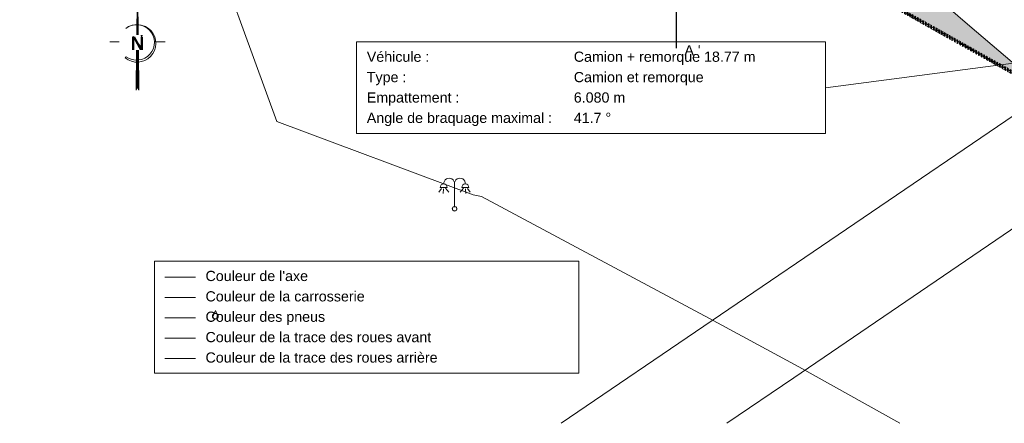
# Model space of a CAD drawing. Header units: centimetres. Extents: x -11246 to 29725, y -11714 to 13666.
# Tile 21 of 79: x 8262 to 9227, y 1827 to 2223. Entities that reach past the tile are written whole.
import ezdxf

# ---------------------------------------------------------------- set-up
doc = ezdxf.new("R2010")
doc.units = ezdxf.units.CM
doc.linetypes.add('Centre 2', pattern=[0.03175, 0.00635, -0.004763, 0.015875, -0.004763])
doc.linetypes.add('IMPORT-BORDCHAUSSEE', pattern=[0])
for name, color, linetype, lineweight in [('0- Cloture', 7, 'Continuous', 5), ('0- Emprise', 7, 'Continuous', 5), ('Caches des symboles', 7, 'Continuous', 5), ('COV_EPURE_LEGENDE', 7, 'Continuous', 5), ('FLECHE_NORD', 7, 'Continuous', 5)]:
    doc.layers.add(name, color=color, linetype=linetype, lineweight=lineweight)
doc.layers.add('0- Coupes', color=7, linetype='Continuous')
doc.layers.add('0- nouvelle giration', color=7, linetype='Continuous')
for name, color, linetype, lineweight, true_color in [('CADASTRE', 190, 'IMPORT-BORDCHAUSSEE', 5, 0x7f00ff), ('INACTIF', 4, 'Continuous', 5, 0x00ffff), ('POLYGO', 7, 'Continuous', 5, 0xa50000), ('RESEAU_ECLAIRAGE_PUBLIC_SYMBOLE', 200, 'Continuous', 5, 0xbf00ff), ('VERDI_CLOTURE LIMITE DE PROPRIETE', 1, 'Continuous', 5, 0xff0000)]:
    doc.layers.add(name, color=color, linetype=linetype, lineweight=lineweight, true_color=true_color)
doc.styles.add('Arial', font='arial.ttf', dxfattribs={"height": 0.77007})
doc.styles.add('CoteTitreD', font='arial.ttf', dxfattribs={"height": 0.0017})
doc.styles.add('SansSerif_B', font='sanssb__.ttf', dxfattribs={"height": 1.306576})

# ---------------------------------------------------------------- blocks, each defined once
blk = doc.blocks.new('APS_VERDI_PLAN MASSE_V2_REVIT_dwg_zs_cache-14888794-RDC Bâtiment 500')
at = {"layer": 'Caches des symboles', "flags": 128}
blk.add_lwpolyline([(-108.689, -68.923), (-108.767, -68.955), (-108.827, -69.015), (-108.86, -69.093), (-108.86, -69.178), (-108.827, -69.256), (-108.767, -69.316), (-108.689, -69.348), (-108.605, -69.348), (-108.527, -69.316), (-108.467, -69.256), (-108.435, -69.178), (-108.435, -69.093), (-108.467, -69.015), (-108.527, -68.955), (-108.605, -68.923)], close=True, dxfattribs=at)
blk = doc.blocks.new('APS_VERDI_PLAN MASSE_V2_REVIT_dwg_STE2-14888795-RDC Bâtiment 500')
at = {"layer": 'RESEAU_ECLAIRAGE_PUBLIC_SYMBOLE'}
for p, q in [((-109.922, -67.151), (-110.18, -67.505)), ((-110.051, -67.038), (-109.358, -67.038)), ((-109.729, -67.183), (-109.753, -67.626)), ((-109.519, -67.119), (-109.209, -67.493)), ((-108.647, -68.962), (-108.647, -66.691)), ((-107.775, -67.119), (-108.085, -67.493)), ((-107.243, -67.038), (-107.936, -67.038)), ((-107.565, -67.183), (-107.541, -67.626)), ((-107.372, -67.151), (-107.114, -67.505))]:
    blk.add_line(p, q, dxfattribs=at)
blk.add_circle((-108.647, -69.135), 0.217, dxfattribs=at)
for centre, radius, start, end in [((-109.176, -66.664), 0.529, 357.09825, 182.90175), ((-108.118, -66.664), 0.529, 357.09825, 182.90175), ((-109.705, -67.038), 0.347, 359.99501, 179.955), ((-107.59, -67.038), 0.347, 0.045, 180.00499)]:
    blk.add_arc(centre, radius, start, end, dxfattribs=at)
blk.add_blockref('APS_VERDI_PLAN MASSE_V2_REVIT_dwg_zs_cache-14888794-RDC Bâtiment 500', (0, 0))
blk = doc.blocks.new('APS_VERDI_PLAN MASSE_V2_REVIT_dwg_zs_cache-14888832-RDC Bâtiment 500')
at = {"layer": 'Caches des symboles', "flags": 128}
blk.add_lwpolyline([(-132.149, -79.392), (-132.251, -79.434), (-132.328, -79.512), (-132.37, -79.613), (-132.37, -79.723), (-132.328, -79.824), (-132.251, -79.902), (-132.149, -79.944), (-132.04, -79.944), (-131.938, -79.902), (-131.861, -79.824), (-131.819, -79.723), (-131.819, -79.613), (-131.861, -79.512), (-131.938, -79.434), (-132.04, -79.392), (-132.149, -79.392)], dxfattribs=at)
blk = doc.blocks.new('APS_VERDI_PLAN MASSE_V2_REVIT_dwg_4-14888833-RDC Bâtiment 500')
at = {"layer": 'INACTIF'}
blk.add_circle((-132.095, -79.668), 0.281, dxfattribs=at)
at = {"layer": 'POLYGO', "flags": 128}
blk.add_lwpolyline([(-132.376, -79.809), (-132.095, -79.106), (-131.813, -79.809)], dxfattribs=at)
blk.add_blockref('APS_VERDI_PLAN MASSE_V2_REVIT_dwg_zs_cache-14888832-RDC Bâtiment 500', (0, 0))
blk = doc.blocks.new('APS_VERDI_PLAN MASSE_V2_REVIT_dwg_y005-14888838-RDC Bâtiment 500')
at = {"layer": 'FLECHE_NORD'}
for p, q in [((0.054848, -7.666144), (-0.002798, -1.398808)), ((-1.796514, -8.369622), (-2.703879, -8.365168)), ((0.306413, -7.749317), (0.464405, -7.749317)), ((1.763008, -8.376744), (2.670385, -8.376744)), ((-0.505935, -9.054127), (-0.347942, -9.054127)), ((-0.138774, -13.01989), (-0.087807, -9.158698)), ((-0.102726, -12.928724), (-0.052967, -9.159158)), ((-0.084701, -12.88314), (-0.035548, -9.159388)), ((-0.066677, -12.837558), (-0.018128, -9.159618)), ((-0.048653, -12.791976), (-0.000709, -9.159848)), ((-0.002535, -12.792068), (-0.035947, -9.15943)), ((-0.03063, -12.746392), (0.01671, -9.160078)), ((-0.025476, -12.733361), (-0.018323, -9.158468)), ((0.015308, -12.837721), (-0.018527, -9.15927)), ((-0.01344, -12.764158), (0.03413, -9.160308)), ((0.033149, -12.883377), (-0.001106, -9.159109)), ((0.050991, -12.92903), (0.016313, -9.158949)), ((0.068832, -12.974685), (0.033734, -9.158789)), ((0.086675, -13.020339), (0.051155, -9.158628)), ((-1.106196, -9.811059), (-1.207011, -9.926763))]:
    blk.add_line(p, q, dxfattribs=at)
at = {"layer": 'FLECHE_NORD', "flags": 128}
for points in [[(-0.015337, -7.666144), (0, 0), (-0.002798, -1.398808), (-0.264799, -1.741575), (-0.211902, -1.672372), (0, 0), (-0.179823, -1.630401), (-0.134678, -1.571342), (0, 0), (-0.093629, -1.517637), (-0.045683, -1.454911), (0, 0), (0.029492, -1.441404), (0.061186, -1.483213), (0, 0), (0.09326, -1.525525), (0.135478, -1.581218), (0, 0), (0.165787, -1.621201), (0, 0), (0.197861, -1.663513), (0.222627, -1.696181), (0, 0), (-0.264799, -1.741575)], [(-0.06798, -7.666144), (-0.002798, -1.398808), (0.257829, -1.74262), (0, 0)], [(-0.085527, -7.666144), (-0.002798, -1.398808), (0.037302, -7.666144)], [(0.019755, -7.666144), (-0.002798, -1.398808), (-0.050432, -7.666144)], [(0.002209, -7.666144), (0.002209, -1.398808), (-0.032886, -7.666144)], [(-0.426939, -9.054127), (-0.426939, -7.836659), (0.384399, -8.954024), (0.384399, -7.749317)], [(0.068574, -9.158468), (0.104516, -13.065994), (-0.025476, -12.733361), (-0.156798, -13.065472), (-0.105226, -9.158468)]]:
    blk.add_lwpolyline(points, dxfattribs=at)
blk.add_lwpolyline([(-0.070388, -9.158928), (-0.12075, -12.974306)], close=True, dxfattribs=at)
at = {"layer": 'FLECHE_NORD'}
for centre, radius, start, end in [((-0.055477, -8.512772), 1.823567, 230.841128, 126.959599), ((-0.096044, -8.416213), 1.72221, 234.087858, 127.812738)]:
    blk.add_arc(centre, radius, start, end, dxfattribs=at)
at = {"layer": 'FLECHE_NORD', "insert": (-0.01812, -7.843419), "char_height": 1.306576, "width": 1.53918937, "attachment_point": 2, "line_spacing_factor": 0.957023, "style": 'SansSerif_B'}
blk.add_mtext('\\fSansSerif|b1|i0|c0|p34|;N', dxfattribs=at)

msp = doc.modelspace()

# ---------------------------------------------------------------- hatches: boundary and pattern name
at = {"layer": '0- nouvelle giration', "true_color": 0xafd9aa}
h = msp.add_hatch(dxfattribs=at)
h.set_pattern_fill('ANSI37', color=9, scale=0.1)
h.set_pattern_definition([(45, (7774.85803, 2729.026), (-0.224506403, 0.224506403), []), (135, (7774.85803, 2729.026), (-0.224506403, -0.224506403), [])])
edge = h.paths.add_edge_path(flags=17)
edge.add_line((9243.54198, 2448.57506), (9243.40936, 2448.57506))
edge.add_line((9243.40936, 2448.57506), (9243.40936, 2452.2833))
edge.add_line((9243.40936, 2452.2833), (9213.88491, 2450.3196))
edge.add_line((9213.88491, 2450.3196), (9188.19938, 2448.57785))
edge.add_line((9188.19938, 2448.57785), (9189.17129, 2392.50755))
edge.add_line((9189.17129, 2392.50755), (9220.30806, 2392.50755))
edge.add_arc((9166.29993, 2447.73581), 77.24662, 314.36005498, 360.62251027)
h.paths.add_polyline_path([(9193.58079, 2588.36128), (9151.37886, 2588.36128), (9151.37886, 2560.2884), (9193.58079, 2560.2884)], flags=17)
h.paths.add_polyline_path([(9211.56537, 2588.3353), (9298.47012, 2588.36142), (9298.47012, 2452.2884), (9279.95936, 2452.2884), (9279.95936, 2560.2884), (9211.56537, 2560.2884)], flags=17)
edge = h.paths.add_edge_path(flags=16)
edge.add_spline(control_points=[(8483.63265, 2491.6729), (8473.23546, 2509.79001), (8456.33208, 2536.75915), (8501.19299, 2563.08115), (8555.30671, 2558.80292), (8633.99958, 2558.51278), (8681.88639, 2561.54357), (8812.04957, 2556.79972), (8874.00138, 2556.75905), (8932.40475, 2532.3933), (8971.81768, 2508.73597), (8983.22669, 2487.83026), (8942.80299, 2467.39343), (8888.85969, 2450.1063), (8803.02282, 2466.39778), (8701.19564, 2474.157), (8620.77239, 2421.26211), (8598.90441, 2381.18833), (8525.9665, 2426.86303), (8500.19393, 2466.88495), (8483.63265, 2491.6729)], knot_values=[0, 0, 0, 0, 5.205560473, 7.910229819, 14.488220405, 21.740027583, 32.113314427, 40.526554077, 55.688985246, 57.317719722, 57.317719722, 57.317719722, 61.137916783, 67.881664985, 74.416986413, 84.722557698, 90.464298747, 100.393023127, 105.711588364, 114.635439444, 114.635439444, 114.635439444, 114.635439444], degree=3, periodic=0)
edge = h.paths.add_edge_path()
edge.add_line((9095.44936, 2560.2884), (9095.44936, 2588.36128))
edge.add_line((9095.44936, 2588.36128), (8363.63307, 2588.36128))
edge.add_line((8363.63307, 2588.36128), (8347.47536, 2588.36147))
edge.add_line((8347.47536, 2588.36147), (8347.47536, 2708.35904))
edge.add_line((8347.47536, 2708.35904), (9687.30169, 2708.35904))
edge.add_line((9687.30169, 2708.35904), (9687.30169, 2588.36147))
edge.add_line((9687.30169, 2588.36147), (9672.30169, 2588.36147))
edge.add_line((9672.30169, 2588.36147), (9658.58917, 2570.44484))
edge.add_line((9658.58917, 2570.44484), (9644.32377, 2552.98621))
edge.add_line((9644.32377, 2552.98621), (9655.60365, 2518.86519))
edge.add_line((9655.60365, 2518.86519), (9643.34668, 2506.62259))
edge.add_line((9643.34668, 2506.62259), (9643.49249, 2506.47575))
edge.add_line((9643.49249, 2506.47575), (9634.97242, 2498.0254))
edge.add_line((9634.97242, 2498.0254), (9630.38849, 2493.67959))
edge.add_line((9630.38849, 2493.67959), (9513.69088, 2377.11876))
edge.add_line((9513.69088, 2377.11876), (9478.72437, 2387.94953))
edge.add_line((9478.72437, 2387.94953), (9431.82234, 2350.27208))
edge.add_line((9431.82234, 2350.27208), (9458.61503, 2308.05654))
edge.add_line((9458.61503, 2308.05654), (9374.18395, 2254.47116))
edge.add_line((9374.18395, 2254.47116), (9347.39126, 2296.68669))
edge.add_arc((9428.4727, 2284.53475), 81.98701, 171.47633564, 199.44571408)
edge.add_line((9351.16245, 2257.24017), (9367.34464, 2226.77096))
edge.add_line((9367.34464, 2226.77096), (9368.11515, 2224.69579))
edge.add_line((9368.11515, 2224.69579), (9365.54978, 2216.76202))
edge.add_line((9365.54978, 2216.76202), (9377.5866, 2224.95335))
edge.add_line((9377.5866, 2224.95335), (9416.24641, 2253.29068))
edge.add_line((9416.24641, 2253.29068), (9472.80555, 2295.48829))
edge.add_line((9472.80555, 2295.48829), (9652.54838, 2490.2125))
edge.add_line((9652.54838, 2490.2125), (9772.29725, 2724.02599))
edge.add_line((9772.29725, 2724.02599), (9769.85803, 2724.02599))
edge.add_line((9769.85803, 2724.02599), (9769.85803, 2729.33575))
edge.add_line((9769.85803, 2729.33575), (8917.5, 2782.14161))
edge.add_line((8917.5, 2782.14161), (8846.58169, 2778.61069))
edge.add_line((8846.58169, 2778.61069), (8847.14345, 2777.72842))
edge.add_line((8847.14345, 2777.72842), (8826.38878, 2763.8532))
edge.add_line((8826.38878, 2763.8532), (8816.32012, 2774.42753))
edge.add_line((8816.32012, 2774.42753), (8817.76825, 2775.80644))
edge.add_line((8817.76825, 2775.80644), (8826.057, 2767.07514))
edge.add_line((8826.057, 2767.07514), (8826.67645, 2766.45085))
edge.add_line((8826.67645, 2766.45085), (8844.40644, 2778.30396))
edge.add_line((8844.40644, 2778.30396), (8844.28397, 2778.49629))
edge.add_line((8844.28397, 2778.49629), (8555.30881, 2764.10863))
edge.add_line((8555.30881, 2764.10863), (8297.07026, 2716.71972))
edge.add_line((8297.07026, 2716.71972), (8324.77286, 2641.2666))
edge.add_line((8324.77286, 2641.2666), (8337.47536, 2606.41193))
edge.add_line((8337.47536, 2606.41193), (8350.4065, 2571.35489))
edge.add_line((8350.4065, 2571.35489), (8664.08488, 2275.90748))
edge.add_line((8664.08488, 2275.90748), (9049.04773, 2275.99777))
edge.add_line((9049.04773, 2275.99777), (9270.19189, 2151.86878))
edge.add_line((9270.19189, 2151.86878), (9236.40839, 2180.53897))
edge.add_line((9236.40839, 2180.53897), (9193.74813, 2216.7424))
edge.add_line((9193.74813, 2216.7424), (9118.3404, 2282.04746))
edge.add_line((9118.3404, 2282.04746), (9095.69374, 2300.97689))
edge.add_arc((9063.44192, 2254.08914), 56.90906, 55.47779667, 90.22136055)
edge.add_line((9063.22205, 2310.99777), (9039.04773, 2285.99777))
edge.add_line((9039.04773, 2285.99777), (8989.04773, 2285.99777))
edge.add_line((8989.04773, 2285.99777), (8939.04773, 2285.99777))
edge.add_line((8939.04773, 2285.99777), (8889.04773, 2285.99777))
edge.add_line((8889.04773, 2285.99777), (8839.04773, 2285.99777))
edge.add_line((8839.04773, 2285.99777), (8789.04773, 2285.99777))
edge.add_line((8789.04773, 2285.99777), (8697.13197, 2285.99777))
edge.add_arc((8697.13197, 2335.99777), 50, 180, 270, ccw=False)
edge.add_line((8647.13197, 2335.99777), (8647.13197, 2376.37031))
edge.add_arc((8697.13197, 2376.37031), 50, 90, 180, ccw=False)
edge.add_line((8697.13197, 2426.37031), (8744.0519, 2426.37031))
edge.add_line((8744.0519, 2426.37031), (8763.95596, 2441.49739))
edge.add_line((8763.95596, 2441.49739), (8763.97109, 2441.47748))
edge.add_line((8763.97109, 2441.47748), (8775.46957, 2426.34791))
edge.add_line((8775.46957, 2426.34791), (8795.37362, 2441.47499))
edge.add_line((8795.37362, 2441.47499), (8806.86862, 2426.35))
edge.add_line((8806.86862, 2426.35), (8826.77267, 2441.47708))
edge.add_line((8826.77267, 2441.47708), (8838.25519, 2426.36851))
edge.add_line((8838.25519, 2426.36851), (8858.15924, 2441.49559))
edge.add_line((8858.15924, 2441.49559), (8869.66683, 2426.35403))
edge.add_line((8869.66683, 2426.35403), (8889.57088, 2441.48111))
edge.add_line((8889.57088, 2441.48111), (8901.05294, 2426.37314))
edge.add_line((8901.05294, 2426.37314), (8920.95699, 2441.50023))
edge.add_line((8920.95699, 2441.50023), (8932.35734, 2426.49977))
edge.add_line((8932.35734, 2426.49977), (8952.26139, 2441.62685))
edge.add_line((8952.26139, 2441.62685), (8963.87508, 2426.34568))
edge.add_line((8963.87508, 2426.34568), (8983.77913, 2441.47277))
edge.add_line((8983.77913, 2441.47277), (8995.21833, 2426.49977))
edge.add_line((8995.21833, 2426.49977), (9015.12239, 2441.62685))
edge.add_line((9015.12239, 2441.62685), (9026.73438, 2426.34791))
edge.add_line((9026.73438, 2426.34791), (9053.01733, 2446.32295))
edge.add_line((9053.01733, 2446.32295), (9083.27704, 2406.50755))
edge.add_line((9083.27704, 2406.50755), (9093.91704, 2392.50755))
edge.add_line((9093.91704, 2392.50755), (9145.20732, 2392.50755))
edge.add_line((9145.20732, 2392.50755), (9145.20732, 2445.66252))
edge.add_line((9145.20732, 2445.66252), (9095.44936, 2442.2884))
edge.add_line((9095.44936, 2442.2884), (9095.44936, 2560.2884))

# ---------------------------------------------------------------- linework, layer by layer
at = {"layer": '0- Cloture', "flags": 128}
msp.add_lwpolyline([(9095.69374, 2300.97689), (9118.3404, 2282.04746), (9193.74813, 2216.7424), (9270.19189, 2151.86878), (9363.70159, 2215.50428), (9367.34464, 2226.77096), (9351.16245, 2257.24017)], dxfattribs=at)
at = {"layer": '0- Coupes'}
msp.add_line((8905.84037, 2848.64561), (8905.84037, 2195.39224), dxfattribs=at)
at = {"layer": '0- Emprise', "flags": 128}
msp.add_lwpolyline([(9270.19189, 2151.86878), (9193.74813, 2216.7424), (9118.3404, 2282.04746), (9095.69374, 2300.97689)], dxfattribs=at)
at = {"layer": 'CADASTRE', "linetype": 'Continuous', "flags": 128}
for points in [[(9125.05647, 1827.20797), (9025.87286, 1882.4666), (8938.47286, 1930.1666), (8714.97286, 2049.8666), (8706.67286, 2051.4666), (8514.27286, 2123.2666), (8436.67286, 2336.0666), (8386.47286, 2471.9666), (8324.77286, 2641.2666), (8271.57286, 2786.1666), (8262.05648, 2812.01119)], [(8793.11646, 1827.20797), (9385.30442, 2230.2055), (9472.80555, 2295.48829), (9652.54838, 2490.2125), (9772.29725, 2724.02599)], [(9865.83029, 1856.57465), (9520.82253, 2051.84444), (9447.12891, 2082.26615), (9417.1093, 2085.09167), (9393.18447, 2086.17287), (9366.71945, 2085.86474), (9352.42652, 2084.08998), (9335.17522, 2079.05559), (9319.7706, 2072.36628), (9292.07961, 2056.65316), (9021.09656, 1871.934), (8955.48154, 1827.20797)]]:
    msp.add_lwpolyline(points, dxfattribs=at)
at = {"layer": 'COV_EPURE_LEGENDE', "color": 18, "true_color": 0x260000}
msp.add_line((9282.08144, 2186.51955), (9052.00507, 2156.39261), dxfattribs=at)
at = {"layer": 'COV_EPURE_LEGENDE', "color": 6, "true_color": 0xff00ff}
msp.add_line((8404.27368, 1970.6679), (8434.27368, 1970.6679), dxfattribs=at)
at = {"layer": 'COV_EPURE_LEGENDE'}
msp.add_line((8404.27368, 1950.6679), (8434.27368, 1950.6679), dxfattribs=at)
at = {"layer": 'COV_EPURE_LEGENDE', "color": 2, "true_color": 0xffff00}
msp.add_line((8404.27368, 1930.6679), (8434.27368, 1930.6679), dxfattribs=at)
at = {"layer": 'COV_EPURE_LEGENDE', "color": 4, "true_color": 0x00ffff}
msp.add_line((8404.27368, 1910.6679), (8434.27368, 1910.6679), dxfattribs=at)
at = {"layer": 'COV_EPURE_LEGENDE', "color": 5, "true_color": 0x0000ff}
msp.add_line((8404.27368, 1890.6679), (8434.27368, 1890.6679), dxfattribs=at)
at = {"layer": 'COV_EPURE_LEGENDE', "color": 18, "true_color": 0x260000, "flags": 128}
msp.add_lwpolyline([(8592.38474, 2201.39261), (9052.00507, 2201.39261), (9052.00507, 2111.39261), (8592.38474, 2111.39261)], close=True, dxfattribs=at)
at = {"layer": 'COV_EPURE_LEGENDE', "color": 9, "true_color": 0xc0c0c0, "flags": 128}
msp.add_lwpolyline([(8394.27368, 1986.2929), (8810.32164, 1986.2929), (8810.32164, 1876.2929), (8394.27368, 1876.2929)], close=True, dxfattribs=at)
at = {"layer": 'VERDI_CLOTURE LIMITE DE PROPRIETE', "linetype": 'Centre 2', "lineweight": 90, "flags": 128}
msp.add_lwpolyline([(9270.19189, 2151.86878), (9049.04773, 2275.99777), (8664.08488, 2275.90748), (8350.4661, 2571.29875), (8337.47536, 2606.41193), (8297.07026, 2716.71972), (8555.30881, 2764.10863), (8917.5, 2782.14161), (9769.85803, 2729.33575)], dxfattribs=at)

# ---------------------------------------------------------------- block references
at = {"xscale": 10.07999999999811, "yscale": 10.07999999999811, "zscale": 10.07999999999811, "rotation": 0.1146331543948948}
msp.add_blockref('APS_VERDI_PLAN MASSE_V2_REVIT_dwg_y005-14888838-RDC Bâtiment 500', (8377.54968, 2285.7621), dxfattribs=at)
at = {"xscale": 10, "yscale": 10, "zscale": 10}
for name in ['APS_VERDI_PLAN MASSE_V2_REVIT_dwg_STE2-14888795-RDC Bâtiment 500', 'APS_VERDI_PLAN MASSE_V2_REVIT_dwg_4-14888833-RDC Bâtiment 500']:
    msp.add_blockref(name, (9774.85803, 2729.02599), dxfattribs=at)

# ---------------------------------------------------------------- texts
at = {"layer": '0- Coupes', "insert": (8913.79916, 2198.16323), "char_height": 10, "attachment_point": 1, "style": 'CoteTitreD'}
msp.add_mtext_dynamic_manual_height_columns("A '", width=99.1363899, gutter_width=10, heights=[0], dxfattribs=at)
at = {"layer": 'COV_EPURE_LEGENDE', "color": 18, "true_color": 0x260000, "char_height": 10, "attachment_point": 1, "line_spacing_factor": 0.941778, "style": 'Arial'}
for s, insert, width in [('Véhicule :', (8602.38474, 2191.89298), 73.3233735), ('Camion + remorque 18.77 m', (8805.33089, 2191.89298), 212.7479518), ('Camion et remorque', (8805.33089, 2171.89298), 152.0327711), ('Type :', (8602.38474, 2171.89298), 46.0260241), ('Empattement :', (8602.38474, 2151.89298), 108.5773494), ('6.080 m', (8805.33089, 2151.89298), 60.3479518), ('Angle de braquage maximal :', (8602.38474, 2131.89298), 217.1546988), ('41.7 °', (8805.33089, 2131.89298), 43.8226506)]:
    msp.add_mtext(s, dxfattribs=dict(at, insert=insert, width=width))
at = {"layer": 'COV_EPURE_LEGENDE', "color": 9, "true_color": 0xc0c0c0, "char_height": 10, "attachment_point": 1, "line_spacing_factor": 0.941778, "style": 'Arial'}
for s, insert, width in [("Couleur de l'axe", (8444.27368, 1976.79327), 120.0838554), ('Couleur de la carrosserie', (8444.27368, 1956.79327), 186.3074699), ('Couleur des pneus', (8444.27368, 1936.79327), 140.1590361), ('Couleur de la trace des roues avant', (8444.27368, 1916.79327), 264.6496386), ('Couleur de la trace des roues arrière', (8444.27368, 1896.79327), 271.7493976)]:
    msp.add_mtext(s, dxfattribs=dict(at, insert=insert, width=width))

doc.saveas('drawing.dxf')
